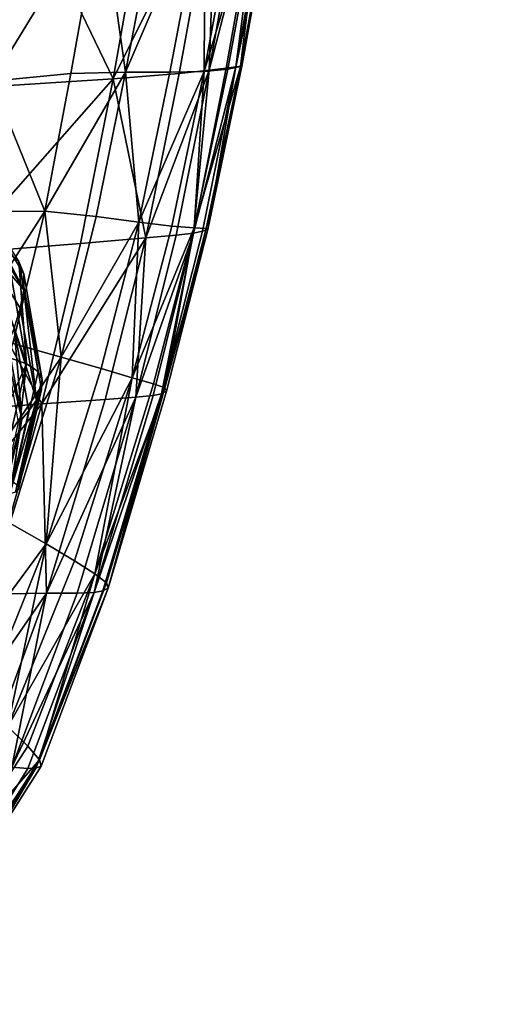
# Model space of a CAD drawing. Header units: millimetres. Extents: x -312 to 313, y -340 to 267.
# Tile 52 of 73: x 281 to 313, y -236 to -171. Entities that reach past the tile are written whole.
import ezdxf

# ---------------------------------------------------------------- set-up
doc = ezdxf.new("R2010")
doc.units = ezdxf.units.MM
doc.layers.add('Default', color=7, linetype='Continuous', true_color=0x000000)
doc.styles.add('Default', font='arial.ttf')
doc.dimstyles.new('Default', dxfattribs={"dimscale": 10, "dimtxt": 2.5, "dimasz": 3, "dimexe": 1, "dimexo": 0.5, "dimgap": 0.8, "dimtad": 1, "dimtoh": 1, "dimzin": 1, "dimdsep": 46, "dimtxsty": 'Default', "dimcen": 2.5, "dimadec": 1, "dimazin": 1, "dimtfac": 1, "dimtdec": 4, "dimtix": 1, "dimtofl": 0, "dimtmove": 1, "dimatfit": 3, "dimfxl": 1, "dimtolj": 1, "dimtzin": 1, "dimarcsym": 0})

# ---------------------------------------------------------------- blocks, each defined once
blk = doc.blocks.new('*D1')
at = {"layer": 'Default', "color": 0, "lineweight": -2}
for p, q in [((-312.5, -238.454), (-312.5, -340.454)), ((312.5, -238.454), (312.5, -340.454)), ((-282.5, -330.454), (282.5, -330.454))]:
    blk.add_line(p, q, dxfattribs=at)
at = {"layer": 'Default', "color": 0}
for points in [[(-282.5, -325.454), (-282.5, -335.454), (-312.5, -330.454)], [(282.5, -335.454), (282.5, -325.454), (312.5, -330.454)]]:
    blk.add_solid(points, dxfattribs=at)
at = {"layer": 'Defpoints', "color": 0}
for p in [(-312.5, -233.454), (312.5, -233.454), (312.5, -330.454)]:
    blk.add_point(p, dxfattribs=at)
at = {"layer": 'Default', "color": 0, "insert": (0, -309.691), "char_height": 25, "attachment_point": 5, "style": 'Default'}
blk.add_mtext('\\A1;625.00', dxfattribs=at)

msp = doc.modelspace()

# ---------------------------------------------------------------- linework, layer by layer
at = {"layer": 'Default', "color": 18, "true_color": 0x000000}
for points in [[(287.382, -174.741, 680.151), (291.773, -174.389, 679.989), (294.23, -160.839, 680.232)], [(287.382, -174.741, 680.151), (294.23, -160.839, 680.232), (289.758, -161.227, 680.319)], [(293.764, -174.169, 679.365), (294.23, -160.839, 680.232), (291.773, -174.389, 679.989)], [(293.431, -174.248, 672.089), (295.811, -161.402, 672.227), (297.444, -160.889, 674.657)], [(293.431, -174.248, 672.089), (297.444, -160.889, 674.657), (295.016, -174.089, 674.472)], [(293.764, -174.169, 679.365), (297.331, -160.436, 679.003), (296.199, -160.572, 679.606)], [(293.764, -174.169, 679.365), (294.916, -174.027, 678.765), (297.331, -160.436, 679.003)], [(293.764, -174.169, 679.365), (296.199, -160.572, 679.606), (294.23, -160.839, 680.232)], [(295.542, -173.942, 678.136), (297.331, -160.436, 679.003), (294.916, -174.027, 678.765)], [(295.869, -173.933, 676.31), (295.016, -174.089, 674.472), (297.444, -160.889, 674.657)], [(295.542, -173.942, 678.136), (295.952, -173.897, 677.424), (298.393, -160.379, 677.65)], [(295.542, -173.942, 678.136), (298.393, -160.379, 677.65), (297.954, -160.386, 678.369)], [(295.542, -173.942, 678.136), (297.954, -160.386, 678.369), (297.331, -160.436, 679.003)], [(295.869, -173.933, 676.31), (298.331, -160.513, 676.521), (298.393, -160.379, 677.65)], [(295.869, -173.933, 676.31), (298.393, -160.379, 677.65), (295.952, -173.897, 677.424)], [(295.869, -173.933, 676.31), (297.444, -160.889, 674.657), (298.331, -160.513, 676.521)], [(287.382, -174.741, 680.151), (289.758, -161.227, 680.319), (281.118, -161.725, 679.309)], [(293.431, -174.248, 672.089), (293.507, -161.943, 669.398), (295.811, -161.402, 672.227)], [(287.382, -174.741, 680.151), (281.118, -161.725, 679.309), (279.033, -175.284, 679.368)], [(288.192, -174.311, 666.172), (293.507, -161.943, 669.398), (291.151, -174.293, 669.339)], [(288.192, -174.311, 666.172), (290.462, -162.473, 666.155), (293.507, -161.943, 669.398)], [(293.431, -174.248, 672.089), (291.151, -174.293, 669.339), (293.507, -161.943, 669.398)], [(288.192, -174.311, 666.172), (286.61, -162.952, 662.482), (290.462, -162.473, 666.155)], [(279.286, -174.904, 658.354), (281.007, -162.914, 659.059), (286.61, -162.952, 662.482)], [(279.286, -174.904, 658.354), (286.61, -162.952, 662.482), (284.569, -174.391, 662.537)], [(288.192, -174.311, 666.172), (284.569, -174.391, 662.537), (286.61, -162.952, 662.482)], [(295.542, -173.942, 678.136), (292.727, -185.028, 678.558), (293.32, -184.912, 677.949)], [(295.542, -173.942, 678.136), (294.916, -174.027, 678.765), (292.727, -185.028, 678.558)], [(293.764, -174.169, 679.365), (292.727, -185.028, 678.558), (294.916, -174.027, 678.765)], [(295.869, -173.933, 676.31), (292.78, -184.678, 674.253), (295.016, -174.089, 674.472)], [(295.869, -173.933, 676.31), (293.578, -184.717, 676.129), (292.78, -184.678, 674.253)], [(295.542, -173.942, 678.136), (293.32, -184.912, 677.949), (293.681, -184.802, 677.25)], [(295.869, -173.933, 676.31), (293.681, -184.802, 677.25), (293.578, -184.717, 676.129)], [(295.869, -173.933, 676.31), (295.952, -173.897, 677.424), (293.681, -184.802, 677.25)], [(295.542, -173.942, 678.136), (293.681, -184.802, 677.25), (295.952, -173.897, 677.424)], [(279.286, -174.904, 658.354), (284.569, -174.391, 662.537), (282.815, -183.573, 662.536)], [(288.192, -174.311, 666.172), (286.244, -183.932, 666.07), (282.815, -183.573, 662.536)], [(288.192, -174.311, 666.172), (282.815, -183.573, 662.536), (284.569, -174.391, 662.537)], [(288.192, -174.311, 666.172), (289.086, -184.295, 669.148), (286.244, -183.932, 666.07)], [(287.382, -174.741, 680.151), (289.544, -185.361, 679.808), (291.773, -174.389, 679.989)], [(288.192, -174.311, 666.172), (291.151, -174.293, 669.339), (289.086, -184.295, 669.148)], [(293.431, -174.248, 672.089), (291.284, -184.574, 671.851), (289.086, -184.295, 669.148)], [(293.431, -174.248, 672.089), (289.086, -184.295, 669.148), (291.151, -174.293, 669.339)], [(293.764, -174.169, 679.365), (289.544, -185.361, 679.808), (291.578, -185.17, 679.153)], [(293.764, -174.169, 679.365), (291.773, -174.389, 679.989), (289.544, -185.361, 679.808)], [(293.431, -174.248, 672.089), (292.78, -184.678, 674.253), (291.284, -184.574, 671.851)], [(293.764, -174.169, 679.365), (291.578, -185.17, 679.153), (292.727, -185.028, 678.558)], [(293.431, -174.248, 672.089), (295.016, -174.089, 674.472), (292.78, -184.678, 674.253)], [(287.382, -174.741, 680.151), (279.033, -175.284, 679.368), (277.135, -186.374, 679.483)], [(287.382, -174.741, 680.151), (277.135, -186.374, 679.483), (285.205, -185.722, 680.07)], [(279.286, -174.904, 658.354), (282.815, -183.573, 662.536), (279.498, -183.603, 658.644)], [(287.382, -174.741, 680.151), (285.205, -185.722, 680.07), (289.544, -185.361, 679.808)], [(277.723, -181.727, 286.174), (281.095, -186.922, 342.935), (281.419, -187.754, 286.329)], [(277.723, -181.727, 286.174), (281.419, -187.754, 286.329), (281.425, -188.813, 221.877)], [(277.723, -181.727, 286.174), (281.425, -188.813, 221.877), (277.937, -183.134, 221.733)], [(277.966, -184.803, 153.371), (277.937, -183.134, 221.733), (281.425, -188.813, 221.877)], [(277.657, -191.651, 658.626), (282.815, -183.573, 662.536), (280.687, -192.394, 662.426)], [(277.657, -191.651, 658.626), (279.498, -183.603, 658.644), (282.815, -183.573, 662.536)], [(283.912, -193.3, 665.857), (280.687, -192.394, 662.426), (282.815, -183.573, 662.536)], [(283.912, -193.3, 665.857), (282.815, -183.573, 662.536), (286.244, -183.932, 666.07)], [(283.912, -193.3, 665.857), (286.244, -183.932, 666.07), (289.086, -184.295, 669.148)], [(283.912, -193.3, 665.857), (289.086, -184.295, 669.148), (286.583, -194.077, 668.862)], [(288.648, -194.686, 671.534), (286.583, -194.077, 668.862), (289.086, -184.295, 669.148)], [(288.648, -194.686, 671.534), (289.086, -184.295, 669.148), (291.284, -184.574, 671.851)], [(277.966, -184.803, 153.371), (281.188, -190.039, 153.502), (280.779, -191.37, 85.124)], [(277.966, -184.803, 153.371), (281.425, -188.813, 221.877), (281.188, -190.039, 153.502)], [(288.648, -194.686, 671.534), (291.284, -184.574, 671.851), (292.78, -184.678, 674.253)], [(288.648, -194.686, 671.534), (292.78, -184.678, 674.253), (290.056, -195.089, 673.965)], [(288.895, -195.988, 678.904), (290.036, -195.872, 678.296), (292.727, -185.028, 678.558)], [(288.895, -195.988, 678.904), (292.727, -185.028, 678.558), (291.578, -185.17, 679.153)], [(288.895, -195.988, 678.904), (291.578, -185.17, 679.153), (289.544, -185.361, 679.808)], [(290.6, -195.747, 677.696), (292.727, -185.028, 678.558), (290.036, -195.872, 678.296)], [(290.813, -195.361, 675.881), (290.056, -195.089, 673.965), (292.78, -184.678, 674.253)], [(290.6, -195.747, 677.696), (290.927, -195.577, 677.008), (293.681, -184.802, 677.25)], [(290.6, -195.747, 677.696), (293.681, -184.802, 677.25), (293.32, -184.912, 677.949)], [(290.6, -195.747, 677.696), (293.32, -184.912, 677.949), (292.727, -185.028, 678.558)], [(290.813, -195.361, 675.881), (292.78, -184.678, 674.253), (293.578, -184.717, 676.129)], [(290.813, -195.361, 675.881), (293.578, -184.717, 676.129), (293.681, -184.802, 677.25)], [(290.813, -195.361, 675.881), (293.681, -184.802, 677.25), (290.927, -195.577, 677.008)], [(282.627, -196.426, 679.988), (285.205, -185.722, 680.07), (277.135, -186.374, 679.483)], [(282.627, -196.426, 679.988), (289.544, -185.361, 679.808), (285.205, -185.722, 680.07)], [(282.627, -196.426, 679.988), (286.837, -196.127, 679.619), (289.544, -185.361, 679.808)], [(288.895, -195.988, 678.904), (289.544, -185.361, 679.808), (286.837, -196.127, 679.619)], [(282.627, -196.426, 679.988), (277.135, -186.374, 679.483), (275.027, -197.026, 679.559)], [(281.608, -193.753, 395.708), (280.311, -186.332, 395.609), (278.927, -185.998, 448.257)], [(281.608, -193.753, 395.708), (278.927, -185.998, 448.257), (280.191, -193.237, 448.354)], [(281.608, -193.753, 395.708), (281.095, -186.922, 342.935), (280.311, -186.332, 395.609)], [(282.657, -194.824, 286.424), (281.419, -187.754, 286.329), (281.095, -186.922, 342.935)], [(282.657, -194.824, 286.424), (281.095, -186.922, 342.935), (282.379, -194.266, 343.035)], [(281.608, -193.753, 395.708), (282.379, -194.266, 343.035), (281.095, -186.922, 342.935)], [(282.657, -194.824, 286.424), (281.425, -188.813, 221.877), (281.419, -187.754, 286.329)], [(282.267, -196.172, 153.582), (281.188, -190.039, 153.502), (281.425, -188.813, 221.877)], [(282.267, -196.172, 153.582), (281.425, -188.813, 221.877), (282.595, -195.47, 221.966)], [(282.657, -194.824, 286.424), (282.595, -195.47, 221.966), (281.425, -188.813, 221.877)], [(282.267, -196.172, 153.582), (280.779, -191.37, 85.124), (281.188, -190.039, 153.502)], [(281.283, -197.455, 32.959), (280.394, -192.435, 32.901), (280.779, -191.37, 85.124)], [(281.283, -197.455, 32.959), (280.779, -191.37, 85.124), (281.754, -196.894, 85.191)], [(282.267, -196.172, 153.582), (281.754, -196.894, 85.191), (280.779, -191.37, 85.124)], [(283.912, -193.3, 665.857), (277.527, -202.75, 662.155), (280.687, -192.394, 662.426)], [(281.283, -197.455, 32.959), (280.229, -192.856, 12.993), (280.394, -192.435, 32.901)], [(281.283, -197.455, 32.959), (281.081, -197.671, 13.047), (280.229, -192.856, 12.993)], [(283.912, -193.3, 665.857), (280.488, -204.381, 665.539), (277.527, -202.75, 662.155)], [(281.608, -193.753, 395.708), (280.191, -193.237, 448.354), (278.561, -200.489, 448.371)], [(283.912, -193.3, 665.857), (282.911, -205.765, 668.514), (280.488, -204.381, 665.539)], [(283.912, -193.3, 665.857), (286.583, -194.077, 668.862), (282.911, -205.765, 668.514)], [(281.608, -193.753, 395.708), (278.561, -200.489, 448.371), (279.932, -201.185, 395.725)], [(281.608, -193.753, 395.708), (279.932, -201.185, 395.725), (280.718, -201.618, 343.052)], [(281.608, -193.753, 395.708), (280.718, -201.618, 343.052), (282.379, -194.266, 343.035)], [(282.657, -194.824, 286.424), (282.379, -194.266, 343.035), (280.718, -201.618, 343.052)], [(288.648, -194.686, 671.534), (282.911, -205.765, 668.514), (286.583, -194.077, 668.862)], [(282.657, -194.824, 286.424), (280.718, -201.618, 343.052), (281.053, -201.898, 286.44)], [(282.657, -194.824, 286.424), (281.053, -201.898, 286.44), (281.081, -202.13, 221.981)], [(282.657, -194.824, 286.424), (281.081, -202.13, 221.981), (282.595, -195.47, 221.966)], [(288.648, -194.686, 671.534), (284.8, -206.89, 671.163), (282.911, -205.765, 668.514)], [(288.648, -194.686, 671.534), (286.163, -207.752, 673.571), (284.8, -206.89, 671.163)], [(288.648, -194.686, 671.534), (290.056, -195.089, 673.965), (286.163, -207.752, 673.571)], [(282.267, -196.172, 153.582), (282.595, -195.47, 221.966), (281.081, -202.13, 221.981)], [(290.813, -195.361, 675.881), (286.163, -207.752, 673.571), (290.056, -195.089, 673.965)], [(290.813, -195.361, 675.881), (286.932, -208.356, 675.466), (286.163, -207.752, 673.571)], [(290.813, -195.361, 675.881), (287.036, -208.709, 676.577), (286.932, -208.356, 675.466)], [(290.813, -195.361, 675.881), (290.927, -195.577, 677.008), (287.036, -208.709, 676.577)], [(290.6, -195.747, 677.696), (287.036, -208.709, 676.577), (290.927, -195.577, 677.008)], [(282.267, -196.172, 153.582), (280.869, -202.305, 153.594), (280.491, -202.416, 85.201)], [(282.267, -196.172, 153.582), (280.491, -202.416, 85.201), (281.754, -196.894, 85.191)], [(282.267, -196.172, 153.582), (281.081, -202.13, 221.981), (280.869, -202.305, 153.594)], [(282.627, -196.426, 679.988), (282.942, -209.061, 679.35), (286.837, -196.127, 679.619)], [(288.895, -195.988, 678.904), (286.837, -196.127, 679.619), (282.942, -209.061, 679.35)], [(288.895, -195.988, 678.904), (282.942, -209.061, 679.35), (284.973, -209.042, 678.555)], [(288.895, -195.988, 678.904), (284.973, -209.042, 678.555), (286.112, -208.997, 677.892)], [(290.6, -195.747, 677.696), (286.112, -208.997, 677.892), (286.691, -208.896, 677.265)], [(290.6, -195.747, 677.696), (290.036, -195.872, 678.296), (286.112, -208.997, 677.892)], [(288.895, -195.988, 678.904), (286.112, -208.997, 677.892), (290.036, -195.872, 678.296)], [(290.6, -195.747, 677.696), (286.691, -208.896, 677.265), (287.036, -208.709, 676.577)], [(282.627, -196.426, 679.988), (272.31, -209.271, 679.507), (279.046, -209.115, 679.82)], [(282.627, -196.426, 679.988), (275.027, -197.026, 679.559), (272.31, -209.271, 679.507)], [(282.627, -196.426, 679.988), (279.046, -209.115, 679.82), (282.942, -209.061, 679.35)], [(281.283, -197.455, 32.959), (281.754, -196.894, 85.191), (280.491, -202.416, 85.201)], [(281.283, -197.455, 32.959), (279.977, -202.482, 13.053), (281.081, -197.671, 13.047)], [(281.283, -197.455, 32.959), (280.132, -202.472, 32.966), (279.977, -202.482, 13.053)], [(281.283, -197.455, 32.959), (280.491, -202.416, 85.201), (280.132, -202.472, 32.966)], [(276.531, -214.412, 665.294), (280.488, -204.381, 665.539), (282.911, -205.765, 668.514)], [(276.531, -214.412, 665.294), (282.911, -205.765, 668.514), (278.666, -216.338, 668.186)], [(280.364, -217.949, 670.779), (278.666, -216.338, 668.186), (282.911, -205.765, 668.514)], [(280.364, -217.949, 670.779), (282.911, -205.765, 668.514), (284.8, -206.89, 671.163)], [(280.364, -217.949, 670.779), (284.8, -206.89, 671.163), (286.163, -207.752, 673.571)], [(280.364, -217.949, 670.779), (286.163, -207.752, 673.571), (281.688, -219.25, 673.125)], [(282.478, -220.158, 674.975), (281.688, -219.25, 673.125), (286.163, -207.752, 673.571)], [(282.478, -220.158, 674.975), (286.163, -207.752, 673.571), (286.932, -208.356, 675.466)], [(282.234, -220.727, 676.791), (287.036, -208.709, 676.577), (286.691, -208.896, 677.265)], [(282.234, -220.727, 676.791), (282.579, -220.589, 676.08), (287.036, -208.709, 676.577)], [(282.478, -220.158, 674.975), (286.932, -208.356, 675.466), (287.036, -208.709, 676.577)], [(282.478, -220.158, 674.975), (287.036, -208.709, 676.577), (282.579, -220.589, 676.08)], [(275.369, -220.063, 679.537), (278.781, -220.381, 679.011), (282.942, -209.061, 679.35)], [(275.369, -220.063, 679.537), (282.942, -209.061, 679.35), (279.046, -209.115, 679.82)], [(280.636, -220.648, 678.171), (282.942, -209.061, 679.35), (278.781, -220.381, 679.011)], [(280.636, -220.648, 678.171), (286.112, -208.997, 677.892), (284.973, -209.042, 678.555)], [(280.636, -220.648, 678.171), (281.687, -220.756, 677.46), (286.112, -208.997, 677.892)], [(280.636, -220.648, 678.171), (284.973, -209.042, 678.555), (282.942, -209.061, 679.35)], [(282.234, -220.727, 676.791), (286.112, -208.997, 677.892), (281.687, -220.756, 677.46)], [(282.234, -220.727, 676.791), (286.691, -208.896, 677.265), (286.112, -208.997, 677.892)], [(280.364, -217.949, 670.779), (281.688, -219.25, 673.125), (277.211, -226.168, 672.681)], [(282.478, -220.158, 674.975), (277.211, -226.168, 672.681), (281.688, -219.25, 673.125)], [(282.478, -220.158, 674.975), (277.995, -227.226, 674.498), (277.211, -226.168, 672.681)], [(280.636, -220.648, 678.171), (277.486, -227.502, 677.112), (281.687, -220.756, 677.46)], [(282.478, -220.158, 674.975), (278.126, -227.611, 675.64), (277.995, -227.226, 674.498)], [(282.478, -220.158, 674.975), (282.579, -220.589, 676.08), (278.126, -227.611, 675.64)], [(282.234, -220.727, 676.791), (278.126, -227.611, 675.64), (282.579, -220.589, 676.08)], [(282.234, -220.727, 676.791), (277.486, -227.502, 677.112), (277.868, -227.608, 676.41)], [(282.234, -220.727, 676.791), (281.687, -220.756, 677.46), (277.486, -227.502, 677.112)], [(282.234, -220.727, 676.791), (277.868, -227.608, 676.41), (278.126, -227.611, 675.64)]]:
    msp.add_3dface(points, dxfattribs=at)

# ---------------------------------------------------------------- dimensions: what is measured, and where the dimension line sits
at = {"layer": 'Default'}
dim = msp.add_linear_dim(base=(312.5, -330.454, -0.122), p1=(-312.5, -233.454, -0.122), p2=(312.5, -233.454, -0.122), dimstyle='Default', override={"dimscale": 10, "dimtxt": 2.5, "dimasz": 3, "dimexe": 1, "dimexo": 0.5, "dimgap": 0.8, "dimtad": 1, "dimtih": 0, "dimtoh": 0, "dimdec": 2, "dimlfac": 1, "dimzin": 1, "dimtxsty": 'Default', "dimsah": 0, "dimcen": 2.5, "dimadec": 1, "dimazin": 1, "dimtix": 0, "dimtmove": 0, "dimtzin": 1}, dxfattribs=at)
dim.commit()
dim.dimension.update_dxf_attribs({"geometry": '*D1', "text_midpoint": (0, -309.691, -0.122)})

doc.saveas('drawing.dxf')
